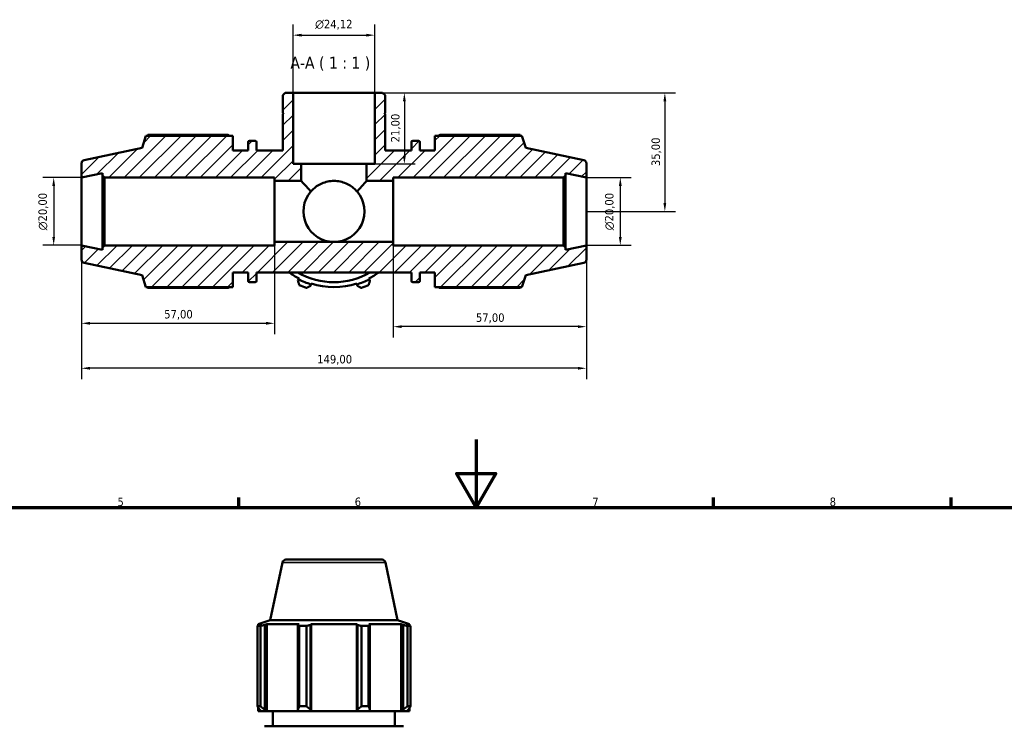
# Model space of a CAD drawing. Header units: millimetres. Extents: x 0 to 931, y -39 to 718.
# Tile 5 of 7: x 286 to 576, y 509 to 718. Entities that reach past the tile are written whole.
import ezdxf

# ---------------------------------------------------------------- set-up
doc = ezdxf.new("R2010")
doc.units = ezdxf.units.MM
for name, color, linetype, lineweight in [('Border (ISO)', 7, 'Continuous', 70), ('Dimension (ISO)', 7, 'Continuous', 25), ('Hatch (ISO)', 7, 'Continuous', 18), ('Symbol (ISO)', 7, 'Continuous', 25), ('Visible (ISO)', 7, 'Continuous', 50), ('Visible Narrow (ISO)', 7, 'Continuous', 35)]:
    doc.layers.add(name, color=color, linetype=linetype, lineweight=lineweight)
doc.styles.add('Label Text (ISO)', font='tahoma.ttf')
doc.styles.add('Note Text (ISO)', font='tahoma.ttf')
doc.dimstyles.new('Default (ISO)', dxfattribs={"dimtxt": 2.5, "dimasz": 2.5, "dimexe": 3.175, "dimexo": 0, "dimgap": 0.762, "dimtad": 1, "dimrnd": 1e-08, "dimzin": 0, "dimtxsty": 'Note Text (ISO)', "dimcen": 0.09, "dimdle": 10, "dimclrd": 256, "dimclre": 256, "dimclrt": 232, "dimazin": 0, "dimtfac": 1.40208, "dimtmove": 0, "dimatfit": 3, "dimfxl": 1, "dimtolj": 1, "dimtzin": 0, "dimlwd": -1, "dimlwe": -1, "dimarcsym": 0})

# ---------------------------------------------------------------- blocks, each defined once
blk = doc.blocks.new('Borders Default Border')
at = {"layer": 'Border (ISO)'}
for p, q in [((350.42, 574), (350.42, 576.9)), ((490.58, 574), (490.58, 576.9)), ((560.67, 574), (560.67, 576.9))]:
    blk.add_line(p, q, dxfattribs=at)
at = {"layer": 'Border (ISO)', "flags": 128}
for points in [[(420.5, 594), (420.5, 574), (414.73, 584), (426.27, 584), (420.5, 574)], [(20, 20), (20, 574), (821, 574), (821, 20), (20, 20)]]:
    blk.add_lwpolyline(points, dxfattribs=at)
at = {"layer": 'Border (ISO)', "color": 232, "true_color": 0xca0064, "char_height": 2.5, "attachment_point": 7, "style": 'Note Text (ISO)'}
for s, insert in [('5', (314.64, 574.35)), ('6', (384.66, 574.35)), ('7', (454.77, 574.4)), ('8', (524.81, 574.34))]:
    blk.add_mtext(s, dxfattribs=dict(at, insert=insert))
blk = doc.blocks.new('*D7')
at = {"layer": 'Defpoints', "color": 0, "transparency": 16777216}
for p in [(390.59, 696.32), (388.18, 675.32), (399.31, 675.32)]:
    blk.add_point(p, dxfattribs=at)
at = {"layer": 'Dimension (ISO)', "transparency": 16777216}
for p, q in [((390.59, 696.32), (402.48, 696.32)), ((399.31, 693.82), (399.31, 677.82)), ((388.18, 675.32), (402.48, 675.32))]:
    blk.add_line(p, q, dxfattribs=at)
for points in [[(398.89, 693.82), (399.73, 693.82), (399.31, 696.32)], [(398.89, 677.82), (399.73, 677.82), (399.31, 675.32)]]:
    blk.add_solid(points, dxfattribs=at)
at = {"layer": 'Dimension (ISO)', "color": 232, "true_color": 0xca0064, "transparency": 16777216, "insert": (395.37, 681.7), "char_height": 2.5, "attachment_point": 1, "rotation": 90, "style": 'Note Text (ISO)'}
blk.add_mtext('\\A1;21,00', dxfattribs=at)
blk = doc.blocks.new('*D8')
at = {"layer": 'Defpoints', "color": 0, "transparency": 16777216}
for p in [(396.03, 652.32), (453.03, 651.32), (396.03, 627.32)]:
    blk.add_point(p, dxfattribs=at)
at = {"layer": 'Dimension (ISO)', "transparency": 16777216}
for p, q in [((396.03, 652.32), (396.03, 624.14)), ((453.03, 651.32), (453.03, 624.14)), ((450.53, 627.32), (398.53, 627.32))]:
    blk.add_line(p, q, dxfattribs=at)
for points in [[(398.53, 627.73), (398.53, 626.9), (396.03, 627.32)], [(450.53, 627.73), (450.53, 626.9), (453.03, 627.32)]]:
    blk.add_solid(points, dxfattribs=at)
at = {"layer": 'Dimension (ISO)', "color": 232, "true_color": 0xca0064, "transparency": 16777216, "insert": (420.43, 631.25), "char_height": 2.5, "attachment_point": 1, "style": 'Note Text (ISO)'}
blk.add_mtext('\\A1;57,00', dxfattribs=at)
blk = doc.blocks.new('*D9')
at = {"layer": 'Defpoints', "color": 0, "transparency": 16777216}
for p in [(453.03, 671.32), (453.03, 651.32), (463.03, 651.32)]:
    blk.add_point(p, dxfattribs=at)
at = {"layer": 'Dimension (ISO)', "transparency": 16777216}
for p, q in [((453.03, 671.32), (466.21, 671.32)), ((463.03, 668.82), (463.03, 653.82)), ((453.03, 651.32), (466.21, 651.32))]:
    blk.add_line(p, q, dxfattribs=at)
for points in [[(462.61, 668.82), (463.45, 668.82), (463.03, 671.32)], [(462.61, 653.82), (463.45, 653.82), (463.03, 651.32)]]:
    blk.add_solid(points, dxfattribs=at)
at = {"layer": 'Dimension (ISO)', "color": 232, "true_color": 0xca0064, "transparency": 16777216, "insert": (458.51, 655.76), "char_height": 2.5, "attachment_point": 1, "rotation": 90, "style": 'Note Text (ISO)'}
blk.add_mtext('\\A1;\\fAIGDT|b0|i0;\\H2.5000;\\ln\\fTahoma|b0|i0;\\H2.5000;20,00', dxfattribs=at)
blk = doc.blocks.new('*D10')
at = {"layer": 'Defpoints', "color": 0, "transparency": 16777216}
for p in [(390.59, 713.33), (366.47, 696.32), (390.59, 696.32)]:
    blk.add_point(p, dxfattribs=at)
at = {"layer": 'Dimension (ISO)', "transparency": 16777216}
for p, q in [((366.47, 696.32), (366.47, 716.5)), ((390.59, 696.32), (390.59, 716.5)), ((368.97, 713.33), (388.09, 713.33))]:
    blk.add_line(p, q, dxfattribs=at)
for points in [[(368.97, 713.74), (368.97, 712.91), (366.47, 713.33)], [(388.09, 713.74), (388.09, 712.91), (390.59, 713.33)]]:
    blk.add_solid(points, dxfattribs=at)
at = {"layer": 'Dimension (ISO)', "color": 232, "true_color": 0xca0064, "transparency": 16777216, "insert": (372.98, 717.85), "char_height": 2.5, "attachment_point": 1, "style": 'Note Text (ISO)'}
blk.add_mtext('\\A1;\\fAIGDT|b0|i0;\\H2.5000;\\ln\\fTahoma|b0|i0;\\H2.5000;24,12', dxfattribs=at)
blk = doc.blocks.new('*D11')
at = {"layer": 'Defpoints', "color": 0, "transparency": 16777216}
for p in [(304.03, 671.32), (295.83, 651.32), (304.03, 651.32)]:
    blk.add_point(p, dxfattribs=at)
at = {"layer": 'Dimension (ISO)', "transparency": 16777216}
for p, q in [((304.03, 671.32), (292.66, 671.32)), ((295.83, 668.82), (295.83, 653.82)), ((304.03, 651.32), (292.66, 651.32))]:
    blk.add_line(p, q, dxfattribs=at)
for points in [[(295.42, 668.82), (296.25, 668.82), (295.83, 671.32)], [(295.42, 653.82), (296.25, 653.82), (295.83, 651.32)]]:
    blk.add_solid(points, dxfattribs=at)
at = {"layer": 'Dimension (ISO)', "color": 232, "true_color": 0xca0064, "transparency": 16777216, "insert": (291.31, 655.76), "char_height": 2.5, "attachment_point": 1, "rotation": 90, "style": 'Note Text (ISO)'}
blk.add_mtext('\\A1;\\fAIGDT|b0|i0;\\H2.5000;\\ln\\fTahoma|b0|i0;\\H2.5000;20,00', dxfattribs=at)
blk = doc.blocks.new('*D12')
at = {"layer": 'Defpoints', "color": 0, "transparency": 16777216}
for p in [(304.03, 651.32), (361.03, 652.32), (361.03, 628.31)]:
    blk.add_point(p, dxfattribs=at)
at = {"layer": 'Dimension (ISO)', "transparency": 16777216}
for p, q in [((304.03, 651.32), (304.03, 625.14)), ((361.03, 652.32), (361.03, 625.14)), ((306.53, 628.31), (358.53, 628.31))]:
    blk.add_line(p, q, dxfattribs=at)
for points in [[(306.53, 628.73), (306.53, 627.9), (304.03, 628.31)], [(358.53, 628.73), (358.53, 627.9), (361.03, 628.31)]]:
    blk.add_solid(points, dxfattribs=at)
at = {"layer": 'Dimension (ISO)', "color": 232, "true_color": 0xca0064, "transparency": 16777216, "insert": (328.43, 632.25), "char_height": 2.5, "attachment_point": 1, "style": 'Note Text (ISO)'}
blk.add_mtext('\\A1;57,00', dxfattribs=at)
blk = doc.blocks.new('*D13')
at = {"layer": 'Defpoints', "color": 0, "transparency": 16777216}
for p in [(304.03, 651.32), (453.03, 651.32), (304.03, 615.04)]:
    blk.add_point(p, dxfattribs=at)
at = {"layer": 'Dimension (ISO)', "transparency": 16777216}
for p, q in [((304.03, 651.32), (304.03, 611.87)), ((453.03, 651.32), (453.03, 611.87)), ((450.53, 615.04), (306.53, 615.04))]:
    blk.add_line(p, q, dxfattribs=at)
for points in [[(306.53, 615.46), (306.53, 614.63), (304.03, 615.04)], [(450.53, 615.46), (450.53, 614.63), (453.03, 615.04)]]:
    blk.add_solid(points, dxfattribs=at)
at = {"layer": 'Dimension (ISO)', "color": 232, "true_color": 0xca0064, "transparency": 16777216, "insert": (373.58, 618.98), "char_height": 2.5, "attachment_point": 1, "style": 'Note Text (ISO)'}
blk.add_mtext('\\A1;149,00', dxfattribs=at)
blk = doc.blocks.new('*D14')
at = {"layer": 'Defpoints', "color": 0, "transparency": 16777216}
for p in [(390.59, 696.32), (453.03, 661.32), (476.18, 661.32)]:
    blk.add_point(p, dxfattribs=at)
at = {"layer": 'Dimension (ISO)', "transparency": 16777216}
for p, q in [((390.59, 696.32), (479.35, 696.32)), ((476.18, 693.82), (476.18, 663.82)), ((453.03, 661.32), (479.35, 661.32))]:
    blk.add_line(p, q, dxfattribs=at)
for points in [[(475.76, 693.82), (476.59, 693.82), (476.18, 696.32)], [(475.76, 663.82), (476.59, 663.82), (476.18, 661.32)]]:
    blk.add_solid(points, dxfattribs=at)
at = {"layer": 'Dimension (ISO)', "color": 232, "true_color": 0xca0064, "transparency": 16777216, "insert": (472.24, 674.69), "char_height": 2.5, "attachment_point": 1, "rotation": 90, "style": 'Note Text (ISO)'}
blk.add_mtext('\\A1;35,00', dxfattribs=at)

msp = doc.modelspace()

# ---------------------------------------------------------------- hatches: boundary and pattern name
at = {"layer": 'Hatch (ISO)'}
h = msp.add_hatch(dxfattribs=at)
h.set_pattern_fill('ANSI31', color=256, scale=25.4, style=0)
h.set_pattern_definition([(45, (0, 0), (-2.245064, 2.245064), [])])
edge = h.paths.add_edge_path()
edge.add_ellipse((452.0312, 647.1267), major_axis=(0.2079, -0.9781), ratio=1, start_angle=0, end_angle=78)
edge.add_line((453.0312, 647.1267), (453.0312, 651.317))
edge.add_line((453.0312, 651.317), (446.8229, 649.9973))
edge.add_line((446.8229, 649.9973), (446.8229, 650.717))
edge.add_line((446.8229, 650.717), (446.2229, 651.317))
edge.add_line((446.2229, 651.317), (396.0312, 651.317))
edge.add_line((396.0312, 651.317), (396.0312, 652.317))
edge.add_line((396.0312, 652.317), (378.5312, 652.317))
edge.add_line((378.5312, 652.317), (361.0312, 652.317))
edge.add_line((361.0312, 652.317), (361.0312, 651.317))
edge.add_line((361.0312, 651.317), (310.8396, 651.317))
edge.add_line((310.8396, 651.317), (310.2396, 650.717))
edge.add_line((310.2396, 650.717), (310.2396, 649.9973))
edge.add_line((310.2396, 649.9973), (304.0312, 651.317))
edge.add_line((304.0312, 651.317), (304.0312, 647.1267))
edge.add_ellipse((305.0312, 647.1267), major_axis=(-1, 0), ratio=1, start_angle=0, end_angle=78)
edge.add_line((304.8233, 646.1486), (321.9112, 642.5164))
edge.add_line((321.9112, 642.5164), (323.0548, 638.997))
edge.add_line((323.0548, 638.997), (348.7312, 638.997))
edge.add_line((348.7312, 638.997), (348.7312, 643.317))
edge.add_line((348.7312, 643.317), (353.2012, 643.317))
edge.add_line((353.2012, 643.317), (353.2012, 640.837))
edge.add_ellipse((353.6012, 640.837), major_axis=(-0.4, 0), ratio=1, start_angle=0, end_angle=90)
edge.add_line((353.6012, 640.437), (355.2846, 640.437))
edge.add_ellipse((355.2846, 640.837), major_axis=(0, -0.4), ratio=1, start_angle=0, end_angle=90)
edge.add_line((355.6846, 640.837), (355.6846, 643.317))
edge.add_line((355.6846, 643.317), (378.5312, 643.317))
edge.add_line((378.5312, 643.317), (401.3779, 643.317))
edge.add_line((401.3779, 643.317), (401.3779, 640.837))
edge.add_ellipse((401.7779, 640.837), major_axis=(-0.4, 0), ratio=1, start_angle=0, end_angle=90)
edge.add_line((401.7779, 640.437), (403.4612, 640.437))
edge.add_ellipse((403.4612, 640.837), major_axis=(0, -0.4), ratio=1, start_angle=0, end_angle=90)
edge.add_line((403.8612, 640.837), (403.8612, 643.317))
edge.add_line((403.8612, 643.317), (408.3312, 643.317))
edge.add_line((408.3312, 643.317), (408.3312, 638.997))
edge.add_line((408.3312, 638.997), (434.0077, 638.997))
edge.add_line((434.0077, 638.997), (435.1512, 642.5164))
edge.add_line((435.1512, 642.5164), (452.2391, 646.1486))
edge = h.paths.add_edge_path()
edge.add_line((393.6043, 695.5934), (392.8808, 696.317))
edge.add_line((392.8808, 696.317), (390.5897, 696.317))
edge.add_line((390.5897, 696.317), (390.5897, 675.317))
edge.add_line((390.5897, 675.317), (388.178, 675.317))
edge.add_line((388.178, 675.317), (388.178, 670.317))
edge.add_line((388.178, 670.317), (396.0312, 670.317))
edge.add_line((396.0312, 670.317), (396.0312, 671.317))
edge.add_line((396.0312, 671.317), (446.2229, 671.317))
edge.add_line((446.2229, 671.317), (446.8229, 671.917))
edge.add_line((446.8229, 671.917), (446.8229, 672.6366))
edge.add_line((446.8229, 672.6366), (453.0312, 671.317))
edge.add_line((453.0312, 671.317), (453.0312, 675.5072))
edge.add_ellipse((452.0312, 675.5072), major_axis=(1, 0), ratio=1, start_angle=0, end_angle=78)
edge.add_line((452.2391, 676.4853), (435.1512, 680.1175))
edge.add_line((435.1512, 680.1175), (434.0077, 683.637))
edge.add_line((434.0077, 683.637), (408.3312, 683.637))
edge.add_line((408.3312, 683.637), (408.3312, 679.317))
edge.add_line((408.3312, 679.317), (403.8612, 679.317))
edge.add_line((403.8612, 679.317), (403.8612, 681.797))
edge.add_ellipse((403.4612, 681.797), major_axis=(0.4, 0), ratio=1, start_angle=0, end_angle=90)
edge.add_line((403.4612, 682.197), (401.7779, 682.197))
edge.add_ellipse((401.7779, 681.797), major_axis=(0, 0.4), ratio=1, start_angle=0, end_angle=90)
edge.add_line((401.3779, 681.797), (401.3779, 679.317))
edge.add_line((401.3779, 679.317), (393.6043, 679.317))
edge.add_line((393.6043, 679.317), (393.6043, 690.017))
edge.add_line((393.6043, 690.017), (393.3043, 690.017))
edge.add_line((393.3043, 690.017), (393.6043, 690.317))
edge.add_line((393.6043, 690.317), (393.6043, 695.5934))
edge = h.paths.add_edge_path()
edge.add_line((364.1816, 696.317), (363.4581, 695.5934))
edge.add_line((363.4581, 695.5934), (363.4581, 690.317))
edge.add_line((363.4581, 690.317), (363.7581, 690.017))
edge.add_line((363.7581, 690.017), (363.4581, 690.017))
edge.add_line((363.4581, 690.017), (363.4581, 679.317))
edge.add_line((363.4581, 679.317), (355.6846, 679.317))
edge.add_line((355.6846, 679.317), (355.6846, 681.797))
edge.add_ellipse((355.2846, 681.797), major_axis=(0.4, 0), ratio=1, start_angle=0, end_angle=90)
edge.add_line((355.2846, 682.197), (353.6012, 682.197))
edge.add_ellipse((353.6012, 681.797), major_axis=(0, 0.4), ratio=1, start_angle=0, end_angle=90)
edge.add_line((353.2012, 681.797), (353.2012, 679.317))
edge.add_line((353.2012, 679.317), (348.7312, 679.317))
edge.add_line((348.7312, 679.317), (348.7312, 683.637))
edge.add_line((348.7312, 683.637), (323.0548, 683.637))
edge.add_line((323.0548, 683.637), (321.9112, 680.1175))
edge.add_line((321.9112, 680.1175), (304.8233, 676.4853))
edge.add_ellipse((305.0312, 675.5072), major_axis=(-0.2079, 0.9781), ratio=1, start_angle=0, end_angle=78)
edge.add_line((304.0312, 675.5072), (304.0312, 671.317))
edge.add_line((304.0312, 671.317), (310.2396, 672.6366))
edge.add_line((310.2396, 672.6366), (310.2396, 671.917))
edge.add_line((310.2396, 671.917), (310.8396, 671.317))
edge.add_line((310.8396, 671.317), (361.0312, 671.317))
edge.add_line((361.0312, 671.317), (361.0312, 670.317))
edge.add_line((361.0312, 670.317), (368.8844, 670.317))
edge.add_line((368.8844, 670.317), (368.8844, 675.317))
edge.add_line((368.8844, 675.317), (366.4727, 675.317))
edge.add_line((366.4727, 675.317), (366.4727, 696.317))
edge.add_line((366.4727, 696.317), (364.1816, 696.317))

# ---------------------------------------------------------------- linework, layer by layer
at = {"layer": 'Visible (ISO)'}
for p, q in [((364.1816, 696.317), (363.4581, 695.5934)), ((363.4581, 695.5934), (363.4581, 690.317)), ((366.4727, 696.317), (364.1816, 696.317)), ((366.4727, 675.317), (366.4727, 696.317)), ((390.5897, 696.317), (366.4727, 696.317)), ((392.8808, 696.317), (390.5897, 696.317)), ((390.5897, 696.317), (390.5897, 675.317)), ((393.6043, 695.5934), (392.8808, 696.317)), ((393.6043, 690.317), (393.6043, 695.5934)), ((363.4581, 690.317), (363.7581, 690.017)), ((363.7581, 690.017), (363.4581, 690.017)), ((363.4581, 690.017), (363.4581, 679.317)), ((393.3043, 690.017), (393.6043, 690.317)), ((393.6043, 690.017), (393.3043, 690.017)), ((393.6043, 679.317), (393.6043, 690.017)), ((323.0548, 683.637), (321.9112, 680.1175)), ((348.7312, 683.637), (323.0548, 683.637)), ((347.2912, 683.8992), (323.6006, 683.8992)), ((348.7312, 679.317), (348.7312, 683.637)), ((434.0077, 683.637), (408.3312, 683.637)), ((408.3312, 683.637), (408.3312, 679.317)), ((433.4618, 683.8992), (409.7712, 683.8992)), ((435.1512, 680.1175), (434.0077, 683.637)), ((321.9112, 680.1175), (304.8233, 676.4853)), ((353.2012, 681.797), (353.2012, 679.317)), ((355.2846, 682.197), (353.6012, 682.197)), ((355.6846, 679.317), (355.6846, 681.797)), ((401.3779, 681.797), (401.3779, 679.317)), ((403.4612, 682.197), (401.7779, 682.197)), ((403.8612, 679.317), (403.8612, 681.797)), ((452.2391, 676.4853), (435.1512, 680.1175)), ((353.2012, 679.317), (348.7312, 679.317)), ((363.4581, 679.317), (355.6846, 679.317)), ((401.3779, 679.317), (393.6043, 679.317)), ((408.3312, 679.317), (403.8612, 679.317)), ((304.0312, 675.5072), (304.0312, 671.317)), ((368.8844, 675.317), (366.4727, 675.317)), ((368.8844, 670.317), (368.8844, 675.317)), ((368.8844, 675.317), (388.178, 675.317)), ((390.5897, 675.317), (388.178, 675.317)), ((388.178, 675.317), (388.178, 670.317)), ((453.0312, 671.317), (453.0312, 675.5072)), ((304.0312, 671.317), (310.2396, 672.6366)), ((304.0312, 651.317), (304.0312, 671.317)), ((310.2396, 672.6366), (310.2396, 671.917)), ((310.2396, 671.917), (310.8396, 671.317)), ((310.2396, 671.917), (310.2396, 650.717)), ((310.8396, 671.317), (361.0312, 671.317)), ((310.8396, 651.317), (310.8396, 671.317)), ((361.0312, 671.317), (361.0312, 670.317)), ((396.0312, 670.317), (396.0312, 671.317)), ((396.0312, 671.317), (446.2229, 671.317)), ((446.2229, 671.317), (446.8229, 671.917)), ((446.2229, 671.317), (446.2229, 651.317)), ((446.8229, 671.917), (446.8229, 672.6366)), ((446.8229, 672.6366), (453.0312, 671.317)), ((446.8229, 650.717), (446.8229, 671.917)), ((453.0312, 651.317), (453.0312, 671.317)), ((361.0312, 670.317), (368.8844, 670.317)), ((361.0312, 652.317), (361.0312, 670.317)), ((388.178, 670.317), (396.0312, 670.317)), ((396.0312, 652.317), (396.0312, 670.317)), ((310.2396, 649.9973), (304.0312, 651.317)), ((304.0312, 651.317), (304.0312, 647.1267)), ((310.8396, 651.317), (310.2396, 650.717)), ((361.0312, 651.317), (310.8396, 651.317)), ((378.5312, 652.317), (361.0312, 652.317)), ((361.0312, 652.317), (361.0312, 651.317)), ((396.0312, 652.317), (378.5312, 652.317)), ((396.0312, 651.317), (396.0312, 652.317)), ((446.2229, 651.317), (396.0312, 651.317)), ((446.8229, 650.717), (446.2229, 651.317)), ((453.0312, 651.317), (446.8229, 649.9973)), ((453.0312, 647.1267), (453.0312, 651.317)), ((310.2396, 650.717), (310.2396, 649.9973)), ((446.8229, 649.9973), (446.8229, 650.717)), ((304.8233, 646.1486), (321.9112, 642.5164)), ((435.1512, 642.5164), (452.2391, 646.1486)), ((321.9112, 642.5164), (323.0548, 638.997)), ((348.7312, 638.997), (348.7312, 643.317)), ((348.7312, 643.317), (353.2012, 643.317)), ((353.2012, 643.317), (353.2012, 640.837)), ((355.6846, 640.837), (355.6846, 643.317)), ((355.6846, 643.317), (378.5312, 643.317)), ((378.5312, 643.317), (401.3779, 643.317)), ((401.3779, 643.317), (401.3779, 640.837)), ((403.8612, 640.837), (403.8612, 643.317)), ((403.8612, 643.317), (408.3312, 643.317)), ((408.3312, 643.317), (408.3312, 638.997)), ((434.0077, 638.997), (435.1512, 642.5164)), ((353.6012, 640.437), (355.2846, 640.437)), ((368.1142, 641.306), (367.8925, 640.8802)), ((368.225, 641.5189), (368.1142, 641.306)), ((371.603, 639.3433), (371.7473, 639.8011)), ((371.7473, 639.8011), (371.8195, 640.03)), ((385.243, 640.03), (385.3151, 639.8011)), ((385.3151, 639.8011), (385.4595, 639.3433)), ((388.9483, 641.306), (388.8374, 641.5189)), ((389.1699, 640.8802), (388.9483, 641.306)), ((401.7779, 640.437), (403.4612, 640.437)), ((323.0548, 638.997), (348.7312, 638.997)), ((323.6006, 638.7347), (347.2912, 638.7347)), ((408.3312, 638.997), (434.0077, 638.997)), ((409.7712, 638.7347), (433.4618, 638.7347)), ((392.7214, 558.5717), (364.341, 558.5717)), ((363.3629, 557.7796), (359.7307, 540.6917)), ((393.6996, 557.7796), (397.3317, 540.6917)), ((359.7307, 540.6917), (356.2112, 539.5481)), ((359.7307, 540.6917), (397.3317, 540.6917)), ((397.3317, 540.6917), (400.8512, 539.5481)), ((355.9489, 515.3117), (355.9489, 539.0023)), ((355.9489, 539.0023), (356.8168, 539.0023)), ((357.2443, 539.5481), (356.2112, 539.5481)), ((356.2112, 539.5481), (356.2112, 539.1382)), ((357.2443, 539.5481), (356.5576, 539.3142)), ((356.8168, 539.0023), (356.8168, 515.3117)), ((358.0945, 539.3142), (358.7331, 539.5481)), ((358.0945, 514.3517), (358.0945, 539.3142)), ((368.225, 539.5481), (358.7331, 539.5481)), ((358.7331, 513.8717), (358.7331, 539.5481)), ((368.225, 539.5481), (367.8925, 539.3142)), ((367.8925, 539.3142), (367.8925, 514.3517)), ((368.3095, 515.3117), (368.3095, 539.0023)), ((368.3095, 539.0023), (370.4047, 539.0023)), ((370.4047, 539.0023), (370.4047, 515.3117)), ((371.603, 539.3142), (371.8195, 539.5481)), ((371.603, 514.3517), (371.603, 539.3142)), ((385.243, 539.5481), (371.8195, 539.5481)), ((371.8195, 513.8717), (371.8195, 539.5481)), ((385.243, 539.5481), (385.4595, 539.3142)), ((385.243, 513.8717), (385.243, 539.5481)), ((385.4595, 539.3142), (385.4595, 514.3517)), ((386.6578, 515.3117), (386.6578, 539.0023)), ((386.6578, 539.0023), (388.753, 539.0023)), ((388.753, 539.0023), (388.753, 515.3117)), ((389.1699, 539.3142), (388.8374, 539.5481)), ((398.3293, 539.5481), (388.8374, 539.5481)), ((389.1699, 514.3517), (389.1699, 539.3142)), ((398.3293, 539.5481), (398.9679, 539.3142)), ((398.3293, 513.8717), (398.3293, 539.5481)), ((398.9679, 539.3142), (398.9679, 514.3517)), ((400.5049, 539.3142), (399.8182, 539.5481)), ((400.8512, 539.5481), (399.8182, 539.5481)), ((400.2456, 515.3117), (400.2456, 539.0023)), ((400.2456, 539.0023), (401.1135, 539.0023)), ((400.8512, 539.5481), (400.8512, 539.1382)), ((401.1135, 539.0023), (401.1135, 515.3117)), ((355.9489, 515.3117), (356.8168, 515.3117)), ((356.2112, 514.8934), (356.2112, 513.8717)), ((356.5576, 514.3517), (357.0154, 513.8717)), ((358.5203, 513.8717), (358.0945, 514.3517)), ((367.8925, 514.3517), (368.1142, 513.8717)), ((368.3095, 515.3117), (370.4047, 515.3117)), ((371.7473, 513.8717), (371.603, 514.3517)), ((385.4595, 514.3517), (385.3151, 513.8717)), ((386.6578, 515.3117), (388.753, 515.3117)), ((388.9483, 513.8717), (389.1699, 514.3517)), ((398.9679, 514.3517), (398.5422, 513.8717)), ((400.0471, 513.8717), (400.5049, 514.3517)), ((400.2456, 515.3117), (401.1135, 515.3117)), ((400.8512, 514.8934), (400.8512, 513.8717)), ((356.2112, 513.8717), (357.0154, 513.8717)), ((358.5203, 513.8717), (357.0154, 513.8717)), ((358.7331, 513.8717), (358.5203, 513.8717)), ((358.7331, 513.8717), (368.1142, 513.8717)), ((360.5312, 513.8717), (360.5312, 509.4017)), ((371.7473, 513.8717), (368.1142, 513.8717)), ((371.8195, 513.8717), (371.7473, 513.8717)), ((371.8195, 513.8717), (385.243, 513.8717)), ((385.3151, 513.8717), (385.243, 513.8717)), ((388.9483, 513.8717), (385.3151, 513.8717)), ((388.9483, 513.8717), (398.3293, 513.8717)), ((396.5312, 513.8717), (396.5312, 509.4017)), ((398.5422, 513.8717), (398.3293, 513.8717)), ((400.0471, 513.8717), (398.5422, 513.8717)), ((400.0471, 513.8717), (400.8512, 513.8717)), ((358.0512, 509.4017), (399.0112, 509.4017))]:
    msp.add_line(p, q, dxfattribs=at)
for centre, radius, start, end in [((353.6012, 681.797), 0.4, 90, 180), ((355.2846, 681.797), 0.4, 0, 90), ((401.7779, 681.797), 0.4, 90, 180), ((403.4612, 681.797), 0.4, 0, 90), ((305.0312, 675.5072), 1, 102, 180), ((452.0312, 675.5072), 1, 0, 78), ((378.5312, 661.317), 9, 139.281539, 270), ((378.5312, 661.317), 9, 270, 40.718461), ((305.0312, 647.1267), 1, 180, 258), ((452.0312, 647.1267), 1, 282, 0), ((378.5312, 661.317), 22.32, 233.750679, 242.5), ((378.5312, 661.317), 20.88, 239.549686, 300.450314), ((378.5312, 661.317), 22.32, 297.5, 306.249321), ((353.6012, 640.837), 0.4, 180, 270), ((355.2846, 640.837), 0.4, 270, 0), ((378.5312, 661.317), 22.56, 242.5, 252.5), ((378.5312, 661.317), 24, 244.791984, 250.208016), ((378.5312, 661.317), 22.32, 252.5, 287.5), ((378.5312, 661.317), 22.56, 287.5, 297.5), ((378.5312, 661.317), 24, 289.791984, 295.208016), ((401.7779, 640.837), 0.4, 180, 270), ((403.4612, 640.837), 0.4, 270, 0), ((364.341, 557.5717), 1, 90, 168), ((392.7214, 557.5717), 1, 12, 90)]:
    msp.add_arc(centre, radius, start, end, dxfattribs=at)
for points, weights in [([(323.6006, 683.8992), (323.5315, 683.7669), (323.4647, 683.637)], [1, 1.00120414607, 1.00226122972]), ([(347.2912, 683.8992), (347.5039, 683.7669), (347.7095, 683.637)], [1.01761753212, 1.01541340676, 1.01306394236]), ([(409.3529, 683.637), (409.5586, 683.7669), (409.7712, 683.8992)], [1.01306394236, 1.01541340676, 1.01761753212]), ([(433.5977, 683.637), (433.5309, 683.7669), (433.4618, 683.8992)], [1.00226122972, 1.00120414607, 1]), ([(367.8925, 640.8802), (368.0967, 640.2544), (368.3095, 639.6025)], [1.00650388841, 1.01245878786, 1.01761753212]), ([(370.4047, 638.7347), (371.016, 639.0452), (371.603, 639.3433)], [1.01761753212, 1.01245878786, 1.00650388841]), ([(385.4595, 639.3433), (386.0464, 639.0452), (386.6578, 638.7347)], [1.00650388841, 1.01245878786, 1.01761753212]), ([(388.753, 639.6025), (388.9657, 640.2544), (389.1699, 640.8802)], [1.01761753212, 1.01245878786, 1.00650388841]), ([(323.4647, 638.997), (323.5315, 638.867), (323.6006, 638.7347)], [1.00226122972, 1.00120414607, 1]), ([(347.7095, 638.997), (347.5039, 638.867), (347.2912, 638.7347)], [1.01306394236, 1.01541340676, 1.01761753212]), ([(409.7712, 638.7347), (409.5586, 638.867), (409.3529, 638.997)], [1.01761753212, 1.01541340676, 1.01306394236]), ([(433.4618, 638.7347), (433.5309, 638.867), (433.5977, 638.997)], [1, 1.00120414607, 1.00226122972]), ([(355.9489, 539.0023), (356.2595, 539.1645), (356.5576, 539.3142)], [1, 1.00283111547, 1.00484929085]), ([(358.0945, 539.3142), (357.4687, 539.1645), (356.8168, 539.0023)], [1.00484929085, 1.00283111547, 1]), ([(368.3095, 539.0023), (368.0967, 539.1645), (367.8925, 539.3142)], [1, 1.00283111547, 1.00484929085]), ([(371.603, 539.3142), (371.016, 539.1645), (370.4047, 539.0023)], [1.00484929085, 1.00283111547, 1]), ([(386.6578, 539.0023), (386.0464, 539.1645), (385.4595, 539.3142)], [1, 1.00283111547, 1.00484929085]), ([(389.1699, 539.3142), (388.9657, 539.1645), (388.753, 539.0023)], [1.00484929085, 1.00283111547, 1]), ([(400.2456, 539.0023), (399.5938, 539.1645), (398.9679, 539.3142)], [1, 1.00283111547, 1.00484929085]), ([(400.5049, 539.3142), (400.803, 539.1645), (401.1135, 539.0023)], [1.00484929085, 1.00283111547, 1]), ([(355.9489, 515.3117), (356.2595, 514.8125), (356.5576, 514.3517)], [1.01761753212, 1.01245878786, 1.00650388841]), ([(358.0945, 514.3517), (357.4687, 514.8125), (356.8168, 515.3117)], [1.00650388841, 1.01245878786, 1.01761753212]), ([(368.3095, 515.3117), (368.0967, 514.8125), (367.8925, 514.3517)], [1.01761753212, 1.01245878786, 1.00650388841]), ([(371.603, 514.3517), (371.016, 514.8125), (370.4047, 515.3117)], [1.00650388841, 1.01245878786, 1.01761753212]), ([(386.6578, 515.3117), (386.0464, 514.8125), (385.4595, 514.3517)], [1.01761753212, 1.01245878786, 1.00650388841]), ([(389.1699, 514.3517), (388.9657, 514.8125), (388.753, 515.3117)], [1.00650388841, 1.01245878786, 1.01761753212]), ([(400.2456, 515.3117), (399.5938, 514.8125), (398.9679, 514.3517)], [1.01761753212, 1.01245878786, 1.00650388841]), ([(400.5049, 514.3517), (400.803, 514.8125), (401.1135, 515.3117)], [1.00650388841, 1.01245878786, 1.01761753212])]:
    msp.add_rational_spline(points, weights, degree=2, dxfattribs=at)
for points, knots in [([(371.7099, 667.188), (371.5634, 667.3583), (371.4201, 667.5228), (370.6369, 668.4151), (370.009, 669.1017), (369.3505, 669.8159), (369.1766, 670.0032), (368.9435, 670.2538), (368.8844, 670.317), (368.8844, 670.317)], [0.7350031, 0.7350031, 0.7350031, 0.7350031, 0.813948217, 0.813948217, 1.180553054, 1.180553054, 1.363855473, 1.363855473, 1.547157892, 1.547157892, 1.547157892, 1.547157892]), ([(385.3525, 667.188), (385.206, 667.3583), (385.0533, 667.5228), (384.161, 668.4151), (383.2043, 669.1017), (381.5524, 669.8159), (380.9659, 670.0032), (379.7609, 670.2538), (379.1422, 670.317), (377.9202, 670.317), (377.3016, 670.2538), (376.0965, 670.0032), (375.5101, 669.8159), (373.8581, 669.1017), (372.9014, 668.4151), (372.0092, 667.5228), (371.8564, 667.3583), (371.7099, 667.188)], [0.7350031, 0.7350031, 0.7350031, 0.7350031, 0.81394822, 0.81394822, 1.18055305, 1.18055305, 1.36385547, 1.36385547, 1.54715789, 1.54715789, 1.73046031, 1.73046031, 1.91376273, 1.91376273, 2.28036757, 2.28036757, 2.35931269, 2.35931269, 2.35931269, 2.35931269]), ([(388.178, 670.317), (388.178, 670.317), (388.119, 670.2538), (387.8859, 670.0032), (387.7119, 669.8159), (387.0535, 669.1017), (386.4256, 668.4151), (385.6423, 667.5228), (385.4991, 667.3583), (385.3525, 667.188)], [4.641473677, 4.641473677, 4.641473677, 4.641473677, 4.824776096, 4.824776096, 5.008078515, 5.008078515, 5.374683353, 5.374683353, 5.45362847, 5.45362847, 5.45362847, 5.45362847])]:
    msp.add_open_spline(points, degree=3, knots=knots, dxfattribs=at)
at = {"layer": 'Visible Narrow (ISO)'}
msp.add_line((363.5496, 557.7796), (393.5128, 557.7796), dxfattribs=at)

# ---------------------------------------------------------------- block references
msp.add_blockref('Borders Default Border', (0, 0))

# ---------------------------------------------------------------- texts
at = {"layer": 'Symbol (ISO)', "insert": (365.6689, 702.817), "char_height": 3.5, "attachment_point": 7, "style": 'Label Text (ISO)'}
msp.add_mtext('A-A ( 1 : 1 )', dxfattribs=at)

# ---------------------------------------------------------------- dimensions: what is measured, and where the dimension line sits
at = {"layer": 'Dimension (ISO)'}
for base, p1, p2, angle, picture, middle in [((390.5897, 713.3269), (366.4727, 696.317), (390.5897, 696.317), 180, '*D10', (378.5312, 713.3269)), ((295.8332, 651.317), (304.0312, 671.317), (304.0312, 651.317), 90, '*D11', (295.8332, 661.317)), ((463.0312, 651.317), (453.0312, 671.317), (453.0312, 651.317), 90, '*D9', (463.0312, 661.317))]:
    dim = msp.add_linear_dim(base=base, p1=p1, p2=p2, angle=angle, text='\\fAIGDT|b0|i0;\\H2.5000;\\ln\\fTahoma|b0|i0;\\H2.5000;<>', dimstyle='Default (ISO)', override={"dimdec": 2, "dimtp": 0, "dimtm": 0, "dimtdec": 2, "dimtofl": 0, "dimatfit": 1}, dxfattribs=at)
    dim.commit()
    dim.dimension.update_dxf_attribs({"geometry": picture, "text_midpoint": middle, "dimtype": 160})
for base, p1, p2, angle, picture, middle in [((399.3091, 675.317), (390.5897, 696.317), (388.178, 675.317), 270, '*D7', (399.3091, 685.817)), ((476.1759, 661.317), (390.5897, 696.317), (453.0312, 661.317), 90, '*D14', (476.1759, 678.817)), ((361.0312, 628.3125), (304.0312, 651.317), (361.0312, 652.317), 180, '*D12', (332.5312, 628.3125)), ((304.0312, 615.042), (453.0312, 651.317), (304.0312, 651.317), 180, '*D13', (378.5312, 615.042)), ((396.0312, 627.317), (453.0312, 651.317), (396.0312, 652.317), 180, '*D8', (424.5312, 627.317))]:
    dim = msp.add_linear_dim(base=base, p1=p1, p2=p2, angle=angle, dimstyle='Default (ISO)', override={"dimdec": 2, "dimtp": 0, "dimtm": 0, "dimtdec": 2, "dimtofl": 0, "dimatfit": 1}, dxfattribs=at)
    dim.commit()
    dim.dimension.update_dxf_attribs({"geometry": picture, "text_midpoint": middle, "dimtype": 160})

doc.saveas('drawing.dxf')
